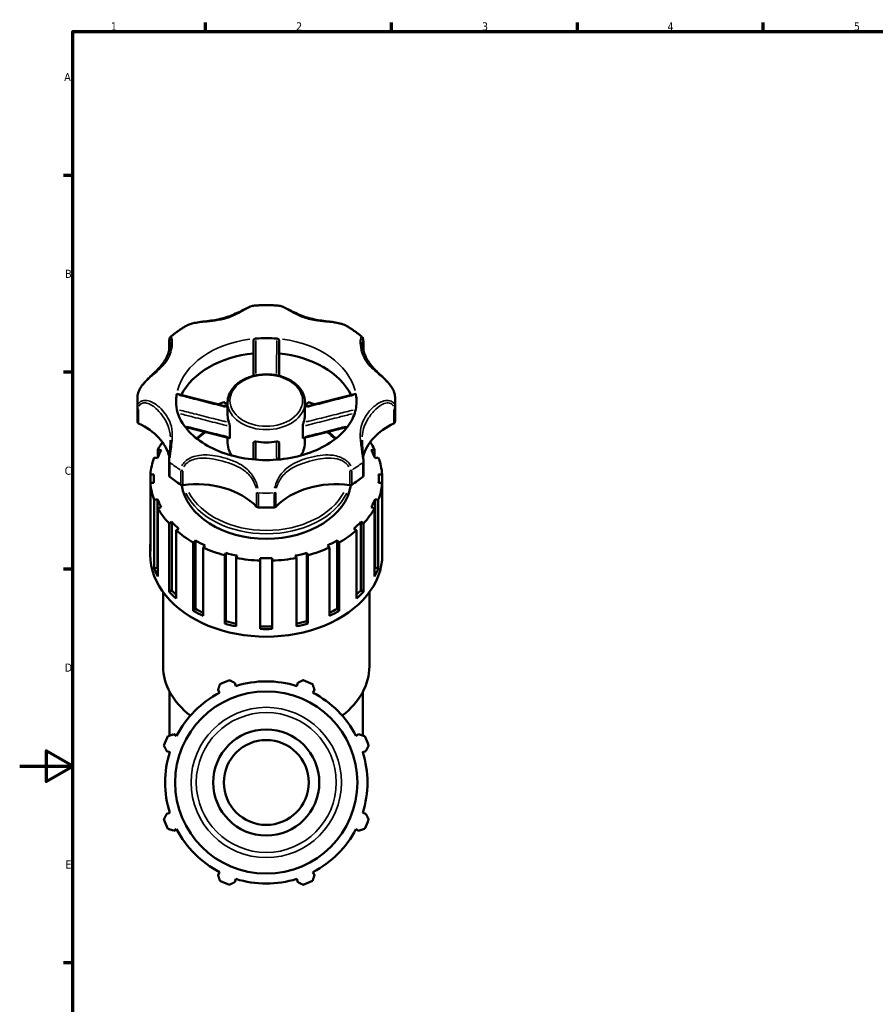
# Model space of a CAD drawing. Header units: millimetres. Extents: x 0 to 1075, y -415 to 829.
# Tile 5 of 10: x 0 to 323, y 207 to 578. Entities that reach past the tile are written whole.
import ezdxf

# ---------------------------------------------------------------- set-up
doc = ezdxf.new("R2010")
doc.units = ezdxf.units.MM
for name, color, linetype, lineweight in [('Border (ANSI)', 7, 'Continuous', 70), ('Visible (ANSI)', 7, 'Continuous', 50), ('Visible Narrow (ANSI)', 7, 'Continuous', 35)]:
    doc.layers.add(name, color=color, linetype=linetype, lineweight=lineweight)
doc.styles.add('Note Text (ANSI)', font='tahoma.ttf')

# ---------------------------------------------------------------- blocks, each defined once
blk = doc.blocks.new('Borders Default Border')
at = {"layer": 'Border (ANSI)'}
for p, q in [((70.08, 574), (70.08, 577.45)), ((140.17, 574), (140.17, 577.45)), ((210.25, 574), (210.25, 577.45)), ((280.33, 574), (280.33, 577.45)), ((20, 519.75), (16.55, 519.75)), ((20, 445.5), (16.55, 445.5)), ((20, 371.25), (16.55, 371.25)), ((20, 222.75), (16.55, 222.75))]:
    blk.add_line(p, q, dxfattribs=at)
at = {"layer": 'Border (ANSI)', "flags": 128}
for points in [[(20, 20), (20, 574), (821, 574), (821, 20), (20, 20)], [(0, 297), (20, 297), (10, 302.77), (10, 291.23), (20, 297)]]:
    blk.add_lwpolyline(points, dxfattribs=at)
at = {"layer": 'Border (ANSI)', "char_height": 3.05, "attachment_point": 7, "style": 'Note Text (ANSI)'}
for s, insert in [('1', (34.35, 574.4)), ('2', (104.2, 574.4)), ('3', (174.26, 574.34)), ('4', (244.23, 574.4)), ('5', (314.48, 574.34)), ('A', (16.78, 555.35)), ('B', (17.15, 481.1)), ('C', (16.95, 406.8)), ('D', (16.96, 332.6)), ('E', (17.21, 258.35))]:
    blk.add_mtext(s, dxfattribs=dict(at, insert=insert))

msp = doc.modelspace()

# ---------------------------------------------------------------- linework, layer by layer
at = {"layer": 'Visible (ANSI)'}
for p, q in [((56.349, 453.701), (56.349, 456.669)), ((129.565, 456.669), (129.565, 453.701)), ((44.357, 428.807), (44.357, 434.305)), ((77.716, 433.356), (77.31, 434.239)), ((78.377, 429.302), (78.377, 434.164)), ((107.537, 429.302), (107.537, 434.164)), ((108.605, 434.239), (108.199, 433.356)), ((141.557, 428.807), (141.557, 434.305)), ((79.211, 420.974), (79.211, 425.118)), ((106.704, 420.974), (106.704, 425.118)), ((78.377, 418.942), (78.377, 420.889)), ((107.537, 418.942), (107.537, 420.889)), ((52.112, 416.422), (53.362, 416.135)), ((52.112, 413.475), (52.112, 416.422)), ((132.553, 416.135), (133.803, 416.422)), ((133.803, 416.422), (133.803, 413.475)), ((51.965, 413.095), (50.715, 413.382)), ((135.199, 413.382), (133.95, 413.095)), ((56.349, 411.942), (56.349, 406.444)), ((129.565, 406.444), (129.565, 411.942)), ((49.276, 406.955), (50.59, 406.955)), ((49.276, 403.759), (49.276, 406.955)), ((50.53, 405.357), (50.53, 403.759)), ((135.325, 406.955), (136.639, 406.955)), ((135.385, 405.357), (135.385, 403.759)), ((136.639, 406.955), (136.639, 403.759)), ((50.59, 403.759), (49.276, 403.759)), ((49.276, 403.759), (49.276, 377.985)), ((136.639, 403.759), (135.325, 403.759)), ((136.639, 377.985), (136.639, 403.759)), ((50.715, 397.332), (51.965, 397.619)), ((50.715, 371.558), (50.715, 397.332)), ((51.965, 397.619), (51.965, 371.845)), ((133.95, 397.619), (133.95, 371.845)), ((133.95, 397.619), (135.199, 397.332)), ((135.199, 397.332), (135.199, 371.558)), ((53.362, 394.58), (52.112, 394.293)), ((52.112, 394.293), (52.112, 368.519)), ((133.803, 394.293), (132.553, 394.58)), ((133.803, 368.519), (133.803, 394.293)), ((56.29, 388.495), (57.353, 389.041)), ((56.29, 362.721), (56.29, 388.495)), ((57.353, 389.041), (57.353, 363.267)), ((60.01, 386.455), (58.947, 385.909)), ((126.968, 385.909), (125.905, 386.455)), ((128.562, 389.041), (128.562, 363.267)), ((128.562, 389.041), (129.625, 388.495)), ((129.625, 388.495), (129.625, 362.721)), ((58.947, 385.909), (58.947, 360.135)), ((126.968, 360.135), (126.968, 385.909)), ((49.217, 376.719), (49.217, 379.583)), ((65.454, 381.308), (66.226, 382.06)), ((65.454, 355.534), (65.454, 381.308)), ((66.226, 382.06), (66.226, 356.286)), ((69.883, 380.181), (69.11, 379.429)), ((69.11, 379.429), (69.11, 353.655)), ((116.804, 379.429), (116.032, 380.181)), ((116.804, 353.655), (116.804, 379.429)), ((119.689, 382.06), (119.689, 356.286)), ((119.689, 382.06), (120.461, 381.308)), ((120.461, 381.308), (120.461, 355.534)), ((136.697, 376.719), (136.697, 379.583)), ((77.31, 376.475), (77.716, 377.359)), ((77.31, 350.701), (77.31, 376.475)), ((77.716, 377.359), (77.716, 351.585)), ((82.015, 376.371), (81.608, 375.488)), ((81.608, 375.488), (81.608, 349.714)), ((90.697, 374.47), (90.697, 375.399)), ((95.217, 375.399), (95.217, 374.47)), ((104.306, 375.488), (103.9, 376.371)), ((104.306, 349.714), (104.306, 375.488)), ((108.199, 377.359), (108.199, 351.585)), ((108.199, 377.359), (108.605, 376.475)), ((108.605, 376.475), (108.605, 350.701)), ((50.715, 371.558), (51.965, 371.845)), ((90.697, 348.696), (90.697, 374.47)), ((95.217, 374.47), (95.217, 348.696)), ((133.95, 371.845), (135.199, 371.558)), ((54.077, 334.622), (54.077, 362.55)), ((56.29, 362.721), (57.353, 363.267)), ((128.562, 363.267), (129.625, 362.721)), ((131.837, 334.622), (131.837, 362.55)), ((65.454, 355.534), (66.226, 356.286)), ((119.689, 356.286), (120.461, 355.534)), ((77.31, 350.701), (77.716, 351.585)), ((108.199, 351.585), (108.605, 350.701)), ((81.491, 327.171), (81.122, 328.344)), ((104.793, 328.344), (104.423, 327.171)), ((56.507, 308.479), (56.507, 325.055)), ((74.783, 325.719), (75.351, 324.628)), ((110.564, 324.628), (111.132, 325.719)), ((129.407, 308.479), (129.407, 325.055)), ((59.136, 308.412), (58.045, 308.98)), ((127.87, 308.98), (126.779, 308.412)), ((55.419, 302.642), (56.592, 302.272)), ((56.507, 301.999), (56.507, 302.299)), ((129.323, 302.272), (130.496, 302.642)), ((129.407, 301.999), (129.407, 302.299)), ((56.592, 279.34), (55.419, 278.97)), ((130.496, 278.97), (129.323, 279.34)), ((58.045, 272.632), (59.136, 273.2)), ((126.779, 273.2), (127.87, 272.632)), ((75.351, 256.984), (74.783, 255.893)), ((111.132, 255.893), (110.564, 256.984)), ((81.122, 253.268), (81.491, 254.441)), ((104.423, 254.441), (104.793, 253.268))]:
    msp.add_line(p, q, dxfattribs=at)
for radius in [34.355, 20, 16]:
    msp.add_circle((92.957, 290.806), radius, dxfattribs=at)
for radius, start, end in [(41, 109.79198, 115.20802), (38.13, 72.5, 107.5), (41, 64.79198, 70.20802), (38.13, 117.5, 152.5), (38.13, 27.5, 62.5), (41, 154.79198, 160.20802), (41, 19.79198, 25.20802), (38.13, 162.5, 197.5), (38.13, 342.5, 17.5), (41, 199.79198, 205.20802), (41, 334.79198, 340.20802), (38.13, 207.5, 242.5), (38.13, 297.5, 332.5), (41, 244.79198, 250.20802), (38.13, 252.5, 287.5), (41, 289.79198, 295.20802)]:
    msp.add_arc((92.957, 290.806), radius, start, end, dxfattribs=at)
for centre, major_axis, start_param, end_param in [((92.957, 434.305), (-34.02, 0), 4.5967732, 4.8280047), ((92.957, 428.807), (-34.02, 0), 4.8557365, 5.9396885), ((92.957, 428.807), (34.02, 0), 0.3434968, 1.4274488), ((92.957, 434.305), (-34.02, 0), 6.1675696, 6.2831853), ((92.957, 434.305), (34.02, 0), 0, 0.1156157), ((92.957, 405.357), (-43.74, 0), 5.0782402, 5.1453366), ((92.957, 405.357), (-42.428, 0), 5.063182, 5.0798404), ((92.957, 405.357), (-42.428, 0), 4.3449375, 4.361596), ((92.957, 405.357), (-43.74, 0), 4.2794414, 4.3465377), ((92.957, 428.807), (-48.6, 0), 0, 0.0605445), ((92.957, 429.302), (-14.58, 0), 0, 0.26923), ((92.957, 429.302), (14.58, 0), 6.0139553, 6.2831853), ((92.957, 428.807), (48.6, 0), 6.2226408, 6.2831853), ((45.345, 426.766), (-0.9, 0), 0.0605445, 0.9775702), ((29.595, 410.249), (27.273, 0), 0.1801496, 0.9775702), ((156.32, 410.249), (-27.273, 0), 5.3056151, 6.1030357), ((140.57, 426.766), (0.9, 0), 5.3056151, 6.2226408), ((92.957, 405.357), (-42.428, 0), 5.9157339, 6.0223182), ((92.957, 405.357), (-43.74, 0), 5.8214198, 5.9173341), ((92.957, 429.302), (14.58, 0), 4.443159, 4.981619), ((92.957, 405.357), (43.74, 0), 0.3658512, 0.4617655), ((92.957, 405.357), (42.428, 0), 0.2608671, 0.3674514), ((92.957, 405.357), (-43.74, 0), 6.020718, 6.2314933), ((92.957, 405.357), (43.74, 0), 0.051692, 0.2624673), ((92.957, 405.357), (-42.428, 0), 6.2298931, 6.3364775), ((57.249, 406.444), (-0.9, 0), 0, 0.7248537), ((92.957, 428.807), (48.6, 0), 3.8664463, 3.9875353), ((92.957, 428.807), (48.6, 0), 5.4372426, 5.5583316), ((128.665, 406.444), (0.9, 0), 5.5583316, 6.2831853), ((92.957, 405.357), (42.428, 0), 6.2298931, 6.3364775), ((92.957, 405.357), (-43.74, 0), 0.051692, 0.2624673), ((61.331, 403.558), (0.9, 0), 3.9875353, 4.904561), ((92.957, 405.357), (-32.076, 0), 0.1063307, 3.035262), ((66.712, 384.003), (-27.273, 0), 3.7348188, 4.904561), ((119.203, 384.003), (-27.273, 0), 4.5202169, 5.6899592), ((124.584, 403.558), (0.9, 0), 4.5202169, 5.4372426), ((92.957, 405.357), (43.74, 0), 6.020718, 6.2314933), ((92.957, 405.357), (-42.428, 0), 0.2608671, 0.3674514), ((92.957, 405.357), (42.428, 0), 5.9157339, 6.0223182), ((92.957, 405.357), (-43.74, 0), 0.3658512, 0.5766266), ((90.071, 395.14), (0.9, 0), 3.7348188, 4.6518445), ((92.957, 428.807), (48.6, 0), 4.6518445, 4.7729335), ((95.844, 395.14), (0.9, 0), 4.7729335, 5.6899592), ((92.957, 405.357), (43.74, 0), 5.7065587, 5.9173341), ((92.957, 405.357), (42.428, 0), 3.716619, 3.8232034), ((92.957, 405.357), (42.428, 0), 5.6015746, 5.708159), ((92.957, 405.357), (43.74, 0), 3.8216032, 4.0323785), ((92.957, 405.357), (43.74, 0), 5.3923995, 5.6031748), ((92.957, 379.583), (-43.74, 0), 6.2314933, 6.3348773), ((92.957, 405.357), (42.428, 0), 4.0307783, 4.1373626), ((92.957, 405.357), (43.74, 0), 4.1357624, 4.3465377), ((92.957, 405.357), (43.74, 0), 5.0782402, 5.2890155), ((92.957, 405.357), (42.428, 0), 5.2874153, 5.3939997), ((92.957, 379.583), (43.74, 0), 6.2314933, 6.3348773), ((92.957, 376.719), (-43.74, 0), 0, 3.1415927), ((92.957, 405.357), (42.428, 0), 4.3449375, 4.4515219), ((92.957, 405.357), (43.74, 0), 4.4499217, 4.660697), ((92.957, 405.357), (42.428, 0), 4.6590968, 4.7656812), ((92.957, 405.357), (43.74, 0), 4.764081, 4.9748563), ((92.957, 405.357), (42.428, 0), 4.9732561, 5.0798404), ((92.957, 379.583), (-43.74, 0), 0.2624673, 0.3658512), ((92.957, 379.583), (-42.428, 0), 0.2608671, 0.273984), ((92.957, 379.583), (42.428, 0), 6.0092013, 6.0223182), ((92.957, 379.583), (43.74, 0), 5.9173341, 6.020718), ((92.957, 379.583), (-43.74, 0), 0.5766266, 0.6800105), ((92.957, 379.583), (42.428, 0), 3.716619, 3.782398), ((92.957, 379.583), (42.428, 0), 5.64238, 5.708159), ((92.957, 379.583), (-43.74, 0), 2.4615822, 2.5649661), ((92.957, 379.583), (-43.74, 0), 0.8907858, 0.9941698), ((92.957, 379.583), (42.428, 0), 4.0307783, 4.1155136), ((92.957, 379.583), (42.428, 0), 5.3092644, 5.3939997), ((92.957, 379.583), (-43.74, 0), 2.1474229, 2.2508068), ((92.957, 379.583), (-43.74, 0), 1.2049451, 1.308329), ((92.957, 379.583), (42.428, 0), 4.3449375, 4.4416031), ((92.957, 379.583), (42.428, 0), 4.6590968, 4.7656812), ((92.957, 379.583), (42.428, 0), 4.9831749, 5.0798404), ((92.957, 379.583), (-43.74, 0), 1.8332636, 1.9366476), ((92.957, 379.583), (-43.74, 0), 1.5191044, 1.6224883), ((92.957, 334.622), (-38.88, 0), 0, 0.7437353), ((92.957, 334.622), (38.88, 0), 5.53945, 6.2831853)]:
    msp.add_ellipse(centre, major_axis=major_axis, ratio=0.7071068, start_param=start_param, end_param=end_param, dxfattribs=at)
for points, knots in [([(88.545, 470.658), (88.001, 470.621), (87.477, 470.461), (86.49, 470.083), (86.033, 469.876), (84.982, 469.372), (84.381, 469.065), (82.991, 468.364), (82.193, 467.969), (80.554, 467.225), (79.712, 466.876), (77.989, 466.257), (77.107, 465.987), (75.303, 465.531), (74.381, 465.345), (72.499, 465.031), (71.538, 464.903), (69.585, 464.655), (68.592, 464.536), (66.866, 464.269), (66.135, 464.137), (64.91, 463.84), (64.41, 463.695), (63.447, 463.341), (62.984, 463.131), (62.556, 462.875)], [0.5340134, 0.5340134, 0.5340134, 0.5340134, 0.7654824, 0.7654824, 0.9563422, 0.9563422, 1.1936322, 1.1936322, 1.4907186, 1.4907186, 1.7878049, 1.7878049, 2.0848913, 2.0848913, 2.3819777, 2.3819777, 2.6790641, 2.6790641, 2.9761505, 2.9761505, 3.1945501, 3.1945501, 3.3497137, 3.3497137, 3.5048773, 3.5048773, 3.5048773, 3.5048773]), ([(97.37, 470.658), (96.783, 470.697), (96.195, 470.729), (95.019, 470.776), (94.43, 470.792), (93.252, 470.808), (92.663, 470.808), (91.485, 470.792), (90.896, 470.776), (89.72, 470.729), (89.132, 470.697), (88.545, 470.658)], [4.61730682, 4.61730682, 4.61730682, 4.61730682, 4.65533968, 4.65533968, 4.69337255, 4.69337255, 4.73140541, 4.73140541, 4.76943828, 4.76943828, 4.80747114, 4.80747114, 4.80747114, 4.80747114]), ([(123.359, 462.875), (122.762, 463.232), (122.098, 463.5), (120.955, 463.854), (120.49, 463.971), (119.455, 464.195), (118.882, 464.295), (117.577, 464.496), (116.845, 464.59), (115.137, 464.806), (114.167, 464.927), (112.265, 465.214), (111.333, 465.382), (109.508, 465.796), (108.616, 466.043), (106.871, 466.621), (106.019, 466.951), (104.357, 467.669), (103.547, 468.057), (101.976, 468.839), (101.214, 469.233), (99.938, 469.851), (99.412, 470.092), (98.386, 470.475), (97.887, 470.623), (97.37, 470.658)], [0.4355768, 0.4355768, 0.4355768, 0.4355768, 0.6519895, 0.6519895, 0.7940415, 0.7940415, 0.9651802, 0.9651802, 1.1838242, 1.1838242, 1.4809107, 1.4809107, 1.7779971, 1.7779971, 2.0750836, 2.0750836, 2.37217, 2.37217, 2.6692565, 2.6692565, 2.966343, 2.966343, 3.1863922, 3.1863922, 3.4064414, 3.4064414, 3.4064414, 3.4064414]), ([(62.556, 462.875), (62.154, 462.635), (61.757, 462.39), (60.972, 461.889), (60.585, 461.634), (59.819, 461.113), (59.442, 460.847), (58.697, 460.306), (58.33, 460.031), (57.606, 459.47), (57.25, 459.184), (56.899, 458.894)], [5.41395681, 5.41395681, 5.41395681, 5.41395681, 5.44641254, 5.44641254, 5.47886827, 5.47886827, 5.511324, 5.511324, 5.54377973, 5.54377973, 5.57623546, 5.57623546, 5.57623546, 5.57623546]), ([(129.016, 458.894), (128.665, 459.184), (128.309, 459.47), (127.585, 460.031), (127.218, 460.306), (126.473, 460.847), (126.096, 461.113), (125.33, 461.634), (124.943, 461.889), (124.158, 462.39), (123.76, 462.635), (123.359, 462.875)], [3.8485425, 3.8485425, 3.8485425, 3.8485425, 3.88099823, 3.88099823, 3.91345396, 3.91345396, 3.94590969, 3.94590969, 3.97836542, 3.97836542, 4.01082115, 4.01082115, 4.01082115, 4.01082115]), ([(56.868, 456.995), (56.868, 456.765), (56.856, 456.502), (56.795, 455.825), (56.734, 455.392), (56.523, 454.306), (56.347, 453.635), (55.895, 452.3), (55.619, 451.635), (54.97, 450.348), (54.598, 449.726), (53.756, 448.525), (53.287, 447.945), (52.247, 446.79), (51.675, 446.215), (50.477, 445.061), (49.856, 444.484), (48.779, 443.45), (48.338, 443.019), (47.559, 442.208), (47.22, 441.84), (46.616, 441.131), (46.347, 440.796), (45.87, 440.141), (45.658, 439.824), (45.287, 439.202), (45.125, 438.897), (44.854, 438.297), (44.742, 438.002), (44.556, 437.371), (44.489, 437.035), (44.46, 436.703)], [0.8594654, 0.8594654, 0.8594654, 0.8594654, 1.0149682, 1.0149682, 1.2301727, 1.2301727, 1.5343942, 1.5343942, 1.8386157, 1.8386157, 2.1428372, 2.1428372, 2.4470588, 2.4470588, 2.7512803, 2.7512803, 3.0347235, 3.0347235, 3.2222984, 3.2222984, 3.3671808, 3.3671808, 3.4892631, 3.4892631, 3.5980135, 3.5980135, 3.6986238, 3.6986238, 3.7938861, 3.7938861, 3.9016804, 3.9016804, 3.9016804, 3.9016804]), ([(56.349, 456.669), (56.349, 456.86), (56.353, 457.04), (56.369, 457.376), (56.381, 457.531), (56.414, 457.818), (56.434, 457.949), (56.488, 458.198), (56.52, 458.315), (56.601, 458.506), (56.633, 458.573), (56.73, 458.722), (56.793, 458.806), (56.899, 458.894)], [0, 0, 0, 0, 0.07615638, 0.07615638, 0.15231275, 0.15231275, 0.22846913, 0.22846913, 0.3046255, 0.3046255, 0.34270369, 0.34270369, 0.38078188, 0.38078188, 0.38078188, 0.38078188]), ([(88.097, 457.407), (88.097, 457.5), (88.123, 457.596), (88.222, 457.78), (88.295, 457.868), (88.477, 458.017), (88.581, 458.078), (88.803, 458.164), (88.917, 458.191), (89.033, 458.201)], [0, 0, 0, 0, 0.0395455, 0.0395455, 0.07984599, 0.07984599, 0.11776854, 0.11776854, 0.15283184, 0.15283184, 0.15283184, 0.15283184]), ([(88.097, 457.407), (88.097, 455.251), (88.097, 453.095), (88.097, 448.714), (88.097, 446.489), (88.097, 444.266), (88.097, 444.223), (88.097, 444.18), (88.097, 444.137)], [0.5673744, 0.5673744, 0.5673744, 0.5673744, 1.2819445, 1.2819445, 2.0198087, 2.0198087, 2.0198087, 2.0341375, 2.0341375, 2.0341375, 2.0341375]), ([(96.882, 458.201), (96.993, 458.191), (97.102, 458.167), (97.315, 458.087), (97.416, 458.031), (97.595, 457.892), (97.671, 457.809), (97.755, 457.669), (97.778, 457.617), (97.809, 457.512), (97.817, 457.459), (97.817, 457.407)], [0, 0, 0, 0, 0.03347021, 0.03347021, 0.0693972, 0.0693972, 0.10826259, 0.10826259, 0.1303838, 0.1303838, 0.15240263, 0.15240263, 0.15240263, 0.15240263]), ([(97.817, 444.137), (97.817, 444.157), (97.817, 444.177), (97.817, 444.197), (97.817, 446.292), (97.817, 448.388), (97.817, 452.791), (97.817, 455.099), (97.817, 457.407)], [1.1950175, 1.1950175, 1.1950175, 1.1950175, 1.2017065, 1.2017065, 1.2017065, 1.8969792, 1.8969792, 2.6617806, 2.6617806, 2.6617806, 2.6617806]), ([(129.016, 458.894), (129.104, 458.821), (129.162, 458.75), (129.281, 458.581), (129.322, 458.491), (129.405, 458.281), (129.435, 458.164), (129.487, 457.912), (129.506, 457.779), (129.537, 457.487), (129.549, 457.33), (129.562, 457.006), (129.565, 456.842), (129.565, 456.669)], [3.55963213, 3.55963213, 3.55963213, 3.55963213, 3.59119012, 3.59119012, 3.64304634, 3.64304634, 3.71920542, 3.71920542, 3.79536449, 3.79536449, 3.87152357, 3.87152357, 3.94042752, 3.94042752, 3.94042752, 3.94042752]), ([(141.454, 436.703), (141.409, 437.227), (141.269, 437.759), (140.828, 438.861), (140.514, 439.429), (139.748, 440.581), (139.287, 441.159), (138.519, 442.032), (138.223, 442.349), (137.581, 443.01), (137.236, 443.351), (136.481, 444.08), (136.075, 444.463), (135.176, 445.313), (134.694, 445.772), (133.655, 446.808), (133.119, 447.379), (132.147, 448.541), (131.711, 449.133), (130.936, 450.363), (130.596, 451.001), (130.014, 452.312), (129.771, 452.985), (129.4, 454.275), (129.265, 454.893), (129.088, 456.041), (129.047, 456.573), (129.047, 456.995)], [0.0387466, 0.0387466, 0.0387466, 0.0387466, 0.2085838, 0.2085838, 0.3960266, 0.3960266, 0.6045262, 0.6045262, 0.7308436, 0.7308436, 0.878146, 0.878146, 1.0584313, 1.0584313, 1.292971, 1.292971, 1.5971923, 1.5971923, 1.9014136, 1.9014136, 2.2056348, 2.2056348, 2.5098561, 2.5098561, 2.7954077, 2.7954077, 3.0809593, 3.0809593, 3.0809593, 3.0809593]), ([(107.537, 434.164), (107.537, 435.266), (107.299, 436.367), (106.373, 438.468), (105.676, 439.465), (103.881, 441.275), (102.769, 442.079), (100.246, 443.401), (98.831, 443.913), (95.85, 444.59), (94.285, 444.754), (91.162, 444.718), (89.605, 444.518), (86.652, 443.771), (85.257, 443.224), (82.773, 441.83), (81.682, 440.984), (79.939, 439.075), (79.278, 438.017), (78.544, 436.011), (78.377, 435.088), (78.377, 434.164)], [3.1415927, 3.1415927, 3.1415927, 3.1415927, 3.4435617, 3.4435617, 3.7533083, 3.7533083, 4.0748908, 4.0748908, 4.4014794, 4.4014794, 4.728747, 4.728747, 5.0559369, 5.0559369, 5.3832055, 5.3832055, 5.7095655, 5.7095655, 6.0300305, 6.0300305, 6.2831853, 6.2831853, 6.2831853, 6.2831853]), ([(44.46, 436.703), (44.447, 436.543), (44.434, 436.384), (44.412, 436.065), (44.403, 435.905), (44.386, 435.585), (44.379, 435.425), (44.368, 435.105), (44.364, 434.945), (44.359, 434.625), (44.357, 434.465), (44.357, 434.305)], [6.222452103, 6.222452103, 6.222452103, 6.222452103, 6.234598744, 6.234598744, 6.246745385, 6.246745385, 6.258892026, 6.258892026, 6.271038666, 6.271038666, 6.283185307, 6.283185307, 6.283185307, 6.283185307]), ([(59.165, 437.08), (59.177, 437.159), (59.191, 437.221), (59.218, 437.31), (59.231, 437.335), (59.244, 437.338), (59.245, 437.338), (59.247, 437.337)], [0, 0, 0, 0, 0.033470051, 0.033470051, 0.069396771, 0.069396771, 0.073921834, 0.073921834, 0.073921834, 0.073921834]), ([(78.377, 432.488), (77.297, 432.757), (76.216, 433.028), (73.811, 433.632), (72.486, 433.967), (69.837, 434.638), (68.513, 434.974), (65.865, 435.648), (64.541, 435.985), (61.894, 436.661), (60.57, 436.999), (59.247, 437.337)], [0.2066927, 0.2066927, 0.2066927, 0.2066927, 0.5506967, 0.5506967, 0.9729158, 0.9729158, 1.3951349, 1.3951349, 1.817354, 1.817354, 2.2395731, 2.2395731, 2.2395731, 2.2395731]), ([(126.668, 437.337), (125.345, 436.999), (124.021, 436.661), (121.374, 435.985), (120.05, 435.648), (117.402, 434.974), (116.078, 434.638), (113.429, 433.967), (112.104, 433.632), (109.698, 433.028), (108.618, 432.757), (107.537, 432.488)], [0.1048837, 0.1048837, 0.1048837, 0.1048837, 0.5271028, 0.5271028, 0.9493219, 0.9493219, 1.371541, 1.371541, 1.7937601, 1.7937601, 2.1377642, 2.1377642, 2.1377642, 2.1377642]), ([(126.668, 437.337), (126.669, 437.337), (126.669, 437.337), (126.681, 437.339), (126.695, 437.317), (126.723, 437.226), (126.737, 437.162), (126.75, 437.08)], [0.078711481, 0.078711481, 0.078711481, 0.078711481, 0.079845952, 0.079845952, 0.11776849, 0.11776849, 0.152831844, 0.152831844, 0.152831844, 0.152831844]), ([(141.557, 434.305), (141.557, 434.465), (141.556, 434.625), (141.551, 434.945), (141.546, 435.105), (141.535, 435.425), (141.529, 435.585), (141.512, 435.905), (141.502, 436.065), (141.481, 436.384), (141.468, 436.543), (141.454, 436.703)], [3.141592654, 3.141592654, 3.141592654, 3.141592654, 3.153739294, 3.153739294, 3.165885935, 3.165885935, 3.178032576, 3.178032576, 3.190179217, 3.190179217, 3.202325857, 3.202325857, 3.202325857, 3.202325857]), ([(58.937, 434.305), (58.937, 431.681), (59.691, 429.02), (62.688, 424.23), (64.612, 422.126), (69.356, 418.512), (72.07, 416.972), (78.118, 414.514), (81.44, 413.588), (88.385, 412.465), (92.007, 412.268), (99.163, 412.637), (102.694, 413.202), (109.277, 415.011), (112.328, 416.253), (117.652, 419.222), (119.922, 420.949), (123.572, 424.677), (124.913, 426.677), (126.592, 430.555), (126.977, 432.434), (126.977, 434.305)], [6.2831853, 6.2831853, 6.2831853, 6.2831853, 6.6997037, 6.6997037, 7.0314692, 7.0314692, 7.3322357, 7.3322357, 7.629027, 7.629027, 7.9266706, 7.9266706, 8.2246723, 8.2246723, 8.52179, 8.52179, 8.8192478, 8.8192478, 9.1278119, 9.1278119, 9.424778, 9.424778, 9.424778, 9.424778]), ([(79.115, 420.707), (77.786, 421.035), (76.459, 421.367), (73.807, 422.033), (72.482, 422.367), (69.833, 423.038), (68.509, 423.374), (65.862, 424.047), (64.538, 424.384), (62.92, 424.797), (62.624, 424.873), (62.328, 424.948)], [0.0828257, 0.0828257, 0.0828257, 0.0828257, 0.5047265, 0.5047265, 0.9266273, 0.9266273, 1.3485281, 1.3485281, 1.7704289, 1.7704289, 1.8647183, 1.8647183, 1.8647183, 1.8647183]), ([(78.903, 426.56), (78.934, 426.48), (78.966, 426.385), (79.033, 426.163), (79.068, 426.035), (79.131, 425.765), (79.159, 425.623), (79.189, 425.42), (79.197, 425.352), (79.208, 425.228), (79.211, 425.17), (79.211, 425.118)], [0, 0, 0, 0, 0.03513205, 0.03513205, 0.07492068, 0.07492068, 0.11817576, 0.11817576, 0.14073938, 0.14073938, 0.16282942, 0.16282942, 0.16282942, 0.16282942]), ([(106.704, 425.118), (106.704, 425.207), (106.712, 425.312), (106.744, 425.554), (106.769, 425.691), (106.83, 425.969), (106.867, 426.109), (106.923, 426.3), (106.941, 426.358), (106.977, 426.466), (106.995, 426.515), (107.012, 426.56)], [0, 0, 0, 0, 0.03790272, 0.03790272, 0.08014639, 0.08014639, 0.12322855, 0.12322855, 0.14333168, 0.14333168, 0.16296361, 0.16296361, 0.16296361, 0.16296361]), ([(123.587, 424.948), (123.291, 424.873), (122.995, 424.797), (121.377, 424.384), (120.053, 424.047), (117.406, 423.374), (116.082, 423.038), (113.433, 422.367), (112.108, 422.033), (109.456, 421.367), (108.129, 421.035), (106.8, 420.707)], [0.4798945, 0.4798945, 0.4798945, 0.4798945, 0.5741839, 0.5741839, 0.9960847, 0.9960847, 1.4179855, 1.4179855, 1.8398863, 1.8398863, 2.2617871, 2.2617871, 2.2617871, 2.2617871]), ([(56.868, 419.878), (56.868, 419.402), (56.852, 418.903), (56.794, 417.858), (56.751, 417.312), (56.652, 416.192), (56.595, 415.618), (56.489, 414.482), (56.44, 413.921), (56.37, 412.867), (56.349, 412.375), (56.349, 411.942)], [3.08095928, 3.08095928, 3.08095928, 3.08095928, 3.25285293, 3.25285293, 3.42474658, 3.42474658, 3.59664023, 3.59664023, 3.76853387, 3.76853387, 3.94042752, 3.94042752, 3.94042752, 3.94042752]), ([(79.211, 420.974), (79.211, 420.89), (79.204, 420.822), (79.175, 420.732), (79.155, 420.708), (79.125, 420.705), (79.12, 420.706), (79.115, 420.707)], [0, 0, 0, 0, 0.035588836, 0.035588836, 0.068503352, 0.068503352, 0.075190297, 0.075190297, 0.075190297, 0.075190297]), ([(106.8, 420.707), (106.794, 420.705), (106.788, 420.705), (106.758, 420.709), (106.739, 420.733), (106.711, 420.823), (106.704, 420.891), (106.704, 420.974)], [0.060693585, 0.060693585, 0.060693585, 0.060693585, 0.068364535, 0.068364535, 0.100584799, 0.100584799, 0.135833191, 0.135833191, 0.135833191, 0.135833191]), ([(119.172, 420.507), (119.061, 420.619), (118.948, 420.731), (118.031, 421.626), (117.16, 422.372), (116.227, 423.075)], [3.75046864, 3.75046864, 3.75046864, 3.75046864, 3.76846221, 3.76846221, 3.89549575, 3.89549575, 3.89549575, 3.89549575]), ([(129.565, 411.942), (129.565, 412.375), (129.545, 412.867), (129.475, 413.921), (129.426, 414.482), (129.319, 415.618), (129.263, 416.192), (129.164, 417.312), (129.121, 417.858), (129.063, 418.903), (129.047, 419.402), (129.047, 419.878)], [0, 0, 0, 0, 0.17189307, 0.17189307, 0.34378615, 0.34378615, 0.51567922, 0.51567922, 0.68757229, 0.68757229, 0.85946537, 0.85946537, 0.85946537, 0.85946537]), ([(78.377, 418.942), (78.377, 417.84), (78.616, 416.739), (79.318, 415.144), (79.627, 414.605), (79.991, 414.09)], [0, 0, 0, 0, 0.30196902, 0.30196902, 0.46429112, 0.46429112, 0.46429112, 0.46429112]), ([(88.097, 418.834), (88.097, 418.924), (88.121, 419.006), (88.213, 419.16), (88.286, 419.228), (88.471, 419.331), (88.584, 419.366), (88.768, 419.387), (88.829, 419.389), (88.953, 419.384), (89.016, 419.376), (89.079, 419.364)], [0, 0, 0, 0, 0.03790318, 0.03790318, 0.08014714, 0.08014714, 0.12322898, 0.12322898, 0.14333203, 0.14333203, 0.1629636, 0.1629636, 0.1629636, 0.1629636]), ([(88.097, 418.834), (88.097, 418.479), (88.097, 418.125), (88.097, 417.182), (88.097, 416.594), (88.097, 416.008), (88.097, 415.016), (88.097, 414.027), (88.097, 412.899), (88.097, 412.758), (88.097, 412.617)], [0.5454478, 0.5454478, 0.5454478, 0.5454478, 0.7911348, 0.7911348, 1.2017065, 1.2017065, 1.2017065, 1.8969792, 1.8969792, 1.9964949, 1.9964949, 1.9964949, 1.9964949]), ([(96.836, 419.364), (96.948, 419.386), (97.06, 419.392), (97.283, 419.376), (97.391, 419.348), (97.585, 419.26), (97.667, 419.196), (97.755, 419.076), (97.778, 419.032), (97.809, 418.936), (97.817, 418.886), (97.817, 418.834)], [0, 0, 0, 0, 0.03513244, 0.03513244, 0.07492153, 0.07492153, 0.11817667, 0.11817667, 0.14073998, 0.14073998, 0.16282941, 0.16282941, 0.16282941, 0.16282941]), ([(97.817, 412.617), (97.817, 412.687), (97.817, 412.757), (97.817, 413.874), (97.817, 414.923), (97.817, 415.976), (97.817, 416.578), (97.817, 417.182), (97.817, 418.136), (97.817, 418.484), (97.817, 418.834)], [1.2326601, 1.2326601, 1.2326601, 1.2326601, 1.2819445, 1.2819445, 2.0198087, 2.0198087, 2.0198087, 2.441832, 2.441832, 2.6837073, 2.6837073, 2.6837073, 2.6837073]), ([(105.924, 414.09), (106.398, 414.76), (106.776, 415.471), (107.37, 417.095), (107.537, 418.018), (107.537, 418.942)], [2.67730153, 2.67730153, 2.67730153, 2.67730153, 2.88843782, 2.88843782, 3.14159265, 3.14159265, 3.14159265, 3.14159265])]:
    msp.add_open_spline(points, degree=3, knots=knots, dxfattribs=at)
msp.add_open_spline([(69.688, 423.075), (68.623, 422.273), (67.638, 421.414), (66.743, 420.507)], degree=3, dxfattribs=at)
for points, weights in [([(74.783, 325.719), (75.132, 326.788), (75.495, 327.901)], [1.00303636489, 1.00192606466, 1]), ([(79.075, 329.384), (80.119, 328.854), (81.122, 328.344)], [1, 1.00192606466, 1.00303636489]), ([(104.793, 328.344), (105.796, 328.854), (106.84, 329.384)], [1.00303636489, 1.00192606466, 1]), ([(110.42, 327.901), (110.783, 326.788), (111.132, 325.719)], [1, 1.00192606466, 1.00303636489]), ([(55.862, 308.268), (56.976, 308.632), (58.045, 308.98)], [1, 1.00192606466, 1.00303636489]), ([(127.87, 308.98), (128.939, 308.632), (130.053, 308.268)], [1.00303636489, 1.00192606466, 1]), ([(55.419, 302.642), (54.91, 303.644), (54.379, 304.689)], [1.00303636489, 1.00192606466, 1]), ([(131.535, 304.689), (131.005, 303.644), (130.496, 302.642)], [1, 1.00192606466, 1.00303636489]), ([(54.379, 276.923), (54.91, 277.968), (55.419, 278.97)], [1, 1.00192606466, 1.00303636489]), ([(130.496, 278.97), (131.005, 277.968), (131.535, 276.923)], [1.00303636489, 1.00192606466, 1]), ([(58.045, 272.632), (56.976, 272.98), (55.862, 273.344)], [1.00303636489, 1.00192606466, 1]), ([(130.053, 273.344), (128.939, 272.98), (127.87, 272.632)], [1, 1.00192606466, 1.00303636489]), ([(75.495, 253.711), (75.132, 254.824), (74.783, 255.893)], [1, 1.00192606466, 1.00303636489]), ([(81.122, 253.268), (80.119, 252.758), (79.075, 252.228)], [1.00303636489, 1.00192606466, 1]), ([(106.84, 252.228), (105.796, 252.758), (104.793, 253.268)], [1, 1.00192606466, 1.00303636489]), ([(111.132, 255.893), (110.783, 254.824), (110.42, 253.711)], [1.00303636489, 1.00192606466, 1])]:
    msp.add_rational_spline(points, weights, degree=2, dxfattribs=at)
at = {"layer": 'Visible Narrow (ANSI)'}
for p, q in [((56.366, 453.899), (56.366, 456.408)), ((129.549, 456.408), (129.549, 453.899)), ((44.446, 431.951), (44.446, 427.002)), ((44.842, 426.513), (44.842, 431.462)), ((141.073, 431.462), (141.073, 426.513)), ((141.468, 427.002), (141.468, 431.951)), ((56.576, 406.297), (56.576, 411.245)), ((129.339, 411.245), (129.339, 406.297)), ((60.734, 408.305), (60.734, 403.356)), ((61.503, 403.208), (61.503, 408.156)), ((124.412, 408.156), (124.412, 403.208)), ((125.18, 403.356), (125.18, 408.305)), ((89.325, 400.008), (89.325, 395.059)), ((90.017, 394.779), (90.017, 399.728)), ((95.898, 399.728), (95.898, 394.779)), ((96.59, 395.059), (96.59, 400.008))]:
    msp.add_line(p, q, dxfattribs=at)
for radius in [28.337, 26.38]:
    msp.add_circle((92.957, 290.806), radius, dxfattribs=at)
for centre, major_axis, start_param, end_param in [((92.957, 434.305), (-34.02, 0), 4.894983, 6.1005913), ((92.957, 434.305), (34.02, 0), 0.182594, 1.3882023), ((57.249, 456.669), (-0.9, 0), 0.0096086, 0.1825634), ((128.665, 456.669), (0.9, 0), 6.1006219, 6.2735767), ((92.957, 434.305), (-48.6, 0), 0.0030272, 0.0575173), ((45.345, 432.265), (-0.9, 0), 0.1063958, 0.9317189), ((92.957, 434.164), (-14.58, 0), 0.1570796, 2.984513), ((140.57, 432.265), (0.9, 0), 5.3514664, 6.1767895), ((92.957, 434.305), (48.6, 0), 6.225668, 6.2801581), ((92.957, 407.903), (31.176, 0), 2.3981474, 2.5405297), ((92.957, 407.903), (31.176, 0), 0.601063, 0.7434452), ((92.957, 418.942), (-14.58, 0), 0.02469, 0.4691109), ((92.957, 418.942), (14.58, 0), 5.8140744, 6.2584953), ((57.249, 411.942), (-0.9, 0), 0.0362427, 0.688611), ((92.957, 434.305), (48.6, 0), 3.8725008, 3.9814809), ((61.331, 409.056), (-0.9, 0), 0.891794, 1.7171171), ((124.584, 409.056), (0.9, 0), 4.5660682, 5.3913914), ((92.957, 434.305), (48.6, 0), 5.4432971, 5.5522772), ((128.665, 411.942), (0.9, 0), 5.5945743, 6.2469426), ((92.957, 407.266), (-32.076, 0), 0.3302536, 2.811339), ((92.957, 407.903), (31.176, 0), 3.4979636, 5.9268144), ((90.071, 400.638), (0.9, 0), 3.7806701, 4.6059932), ((92.957, 434.305), (48.6, 0), 4.6578989, 4.766879), ((95.844, 400.638), (-0.9, 0), 1.6771921, 2.5025152)]:
    msp.add_ellipse(centre, major_axis=major_axis, ratio=0.7071068, start_param=start_param, end_param=end_param, dxfattribs=at)
msp.add_ellipse((92.957, 434.801), major_axis=(-13.68, 0), ratio=0.7071068, dxfattribs=at)
for points, knots in [([(63.805, 463.454), (64.119, 463.569), (64.447, 463.669), (66.332, 464.162), (68.032, 464.326), (71.033, 464.607), (72.364, 464.724), (75.187, 465.124), (76.666, 465.438), (78.855, 466.137), (79.608, 466.422), (81.48, 467.229), (82.57, 467.795), (84.368, 468.786), (85.101, 469.209), (86.432, 469.927), (87.036, 470.23), (87.627, 470.445), (87.672, 470.46), (87.716, 470.475)], [-3.3563341, -3.3563341, -3.3563341, -3.3563341, -3.2525185, -3.2525185, -2.7717929, -2.7717929, -2.3776777, -2.3776777, -1.9112209, -1.9112209, -1.6568012, -1.6568012, -1.2625412, -1.2625412, -0.9722609, -0.9722609, -0.7045595, -0.7045595, -0.6825566, -0.6825566, -0.6825566, -0.6825566]), ([(98.199, 470.475), (98.206, 470.473), (98.212, 470.471), (99.186, 470.139), (100.339, 469.468), (102.579, 468.212), (103.647, 467.626), (106.08, 466.486), (107.468, 465.96), (109.707, 465.362), (110.515, 465.19), (112.615, 464.833), (113.929, 464.695), (116.259, 464.477), (117.263, 464.391), (119.184, 464.157), (120.102, 464.014), (121.363, 463.7), (121.745, 463.588), (122.109, 463.456)], [-3.2578981, -3.2578981, -3.2578981, -3.2578981, -3.2545813, -3.2545813, -2.7729066, -2.7729066, -2.3783264, -2.3783264, -1.9115689, -1.9115689, -1.6567358, -1.6567358, -1.2626066, -1.2626066, -0.9721727, -0.9721727, -0.7045554, -0.7045554, -0.58412, -0.58412, -0.58412, -0.58412]), ([(44.866, 438.245), (45.031, 438.644), (45.241, 439.048), (45.75, 439.865), (46.05, 440.279), (47.075, 441.551), (47.878, 442.353), (49.998, 444.313), (51.282, 445.348), (53.558, 447.428), (54.545, 448.483), (55.899, 450.504), (56.362, 451.418), (57.063, 453.326), (57.3, 454.319), (57.506, 455.892), (57.539, 456.498), (57.509, 457.592), (57.444, 458.077), (57.288, 458.603), (57.223, 458.745), (57.154, 458.833)], [-3.7256355, -3.7256355, -3.7256355, -3.7256355, -3.5929608, -3.5929608, -3.4519455, -3.4519455, -3.1445409, -3.1445409, -2.6261199, -2.6261199, -2.0735615, -2.0735615, -1.6663613, -1.6663613, -1.2556784, -1.2556784, -0.9836127, -0.9836127, -0.7050419, -0.7050419, -0.5568268, -0.5568268, -0.5568268, -0.5568268]), ([(56.369, 456.838), (56.372, 456.96), (56.377, 457.074), (56.402, 457.478), (56.435, 457.71), (56.53, 458.076), (56.597, 458.158), (56.731, 458.097), (56.795, 457.918), (56.848, 457.511), (56.86, 457.361), (56.865, 457.195)], [0.04297327, 0.04297327, 0.04297327, 0.04297327, 0.09934186, 0.09934186, 0.25828884, 0.25828884, 0.4649199, 0.4649199, 0.7050419, 0.7050419, 0.8164921, 0.8164921, 0.8164921, 0.8164921]), ([(89.056, 445.046), (89.05, 447.136), (89.046, 449.229), (89.039, 453.383), (89.036, 455.445), (89.034, 457.508)], [-1.9760265, -1.9760265, -1.9760265, -1.9760265, -1.2819445, -1.2819445, -0.5984411, -0.5984411, -0.5984411, -0.5984411]), ([(96.881, 457.508), (96.879, 455.294), (96.876, 453.08), (96.868, 448.926), (96.864, 446.985), (96.859, 445.046)], [-2.6307139, -2.6307139, -2.6307139, -2.6307139, -1.8969792, -1.8969792, -1.2531285, -1.2531285, -1.2531285, -1.2531285]), ([(128.761, 458.833), (128.65, 458.691), (128.551, 458.409), (128.342, 457.242), (128.353, 456.066), (128.762, 453.565), (129.177, 452.225), (130.263, 450.082), (130.837, 449.227), (132.209, 447.595), (133.01, 446.816), (134.508, 445.479), (135.15, 444.934), (136.511, 443.754), (137.235, 443.117), (138.561, 441.815), (139.167, 441.166), (140.163, 439.885), (140.57, 439.263), (140.938, 438.508), (140.998, 438.377), (141.052, 438.246)], [-3.3835879, -3.3835879, -3.3835879, -3.3835879, -3.1442481, -3.1442481, -2.6258082, -2.6258082, -2.0733784, -2.0733784, -1.666331, -1.666331, -1.2556671, -1.2556671, -0.9836368, -0.9836368, -0.7050428, -0.7050428, -0.4649208, -0.4649208, -0.2582893, -0.2582893, -0.2147909, -0.2147909, -0.2147909, -0.2147909]), ([(129.05, 457.194), (129.051, 457.225), (129.052, 457.255), (129.074, 457.726), (129.145, 458.038), (129.276, 458.152), (129.32, 458.138), (129.453, 457.919), (129.528, 457.492), (129.545, 456.838)], [3.12393269, 3.12393269, 3.12393269, 3.12393269, 3.1442481, 3.1442481, 3.45174258, 3.45174258, 3.59269371, 3.59269371, 3.89745411, 3.89745411, 3.89745411, 3.89745411]), ([(56.675, 413.353), (56.722, 413.871), (56.783, 414.416), (56.917, 415.485), (56.988, 416.007), (57.206, 417.643), (57.345, 418.722), (57.573, 421.37), (57.561, 422.776), (57.153, 425.403), (56.737, 426.625), (55.652, 428.724), (55.078, 429.605), (53.706, 431.316), (52.905, 432.144), (51.407, 433.339), (50.765, 433.766), (49.404, 434.452), (48.68, 434.707), (47.354, 434.902), (46.748, 434.88), (45.752, 434.57), (45.345, 434.319), (44.951, 433.861), (44.869, 433.747), (44.798, 433.625)], [-3.7434061, -3.7434061, -3.7434061, -3.7434061, -3.5926937, -3.5926937, -3.4517426, -3.4517426, -3.1442481, -3.1442481, -2.6258082, -2.6258082, -2.0733784, -2.0733784, -1.666331, -1.666331, -1.2556671, -1.2556671, -0.9836368, -0.9836368, -0.7050428, -0.7050428, -0.4649208, -0.4649208, -0.2582893, -0.2582893, -0.1970214, -0.1970214, -0.1970214, -0.1970214]), ([(60.125, 436.834), (61.984, 436.358), (63.844, 435.881), (68.157, 434.777), (70.612, 434.15), (73.067, 433.525), (74.289, 433.213), (75.512, 432.903), (76.962, 432.535), (77.189, 432.478), (77.416, 432.42)], [-2.1550209, -2.1550209, -2.1550209, -2.1550209, -1.5618167, -1.5618167, -0.7791766, -0.7791766, -0.7791766, -0.3895883, -0.3895883, -0.3173021, -0.3173021, -0.3173021, -0.3173021]), ([(108.499, 432.42), (108.73, 432.479), (108.961, 432.537), (110.418, 432.906), (111.645, 433.218), (112.871, 433.53), (115.322, 434.155), (117.773, 434.781), (122.079, 435.883), (123.935, 436.359), (125.79, 436.834)], [-2.0271547, -2.0271547, -2.0271547, -2.0271547, -1.9536571, -1.9536571, -1.5628574, -1.5628574, -1.5628574, -0.7814287, -0.7814287, -0.1894359, -0.1894359, -0.1894359, -0.1894359]), ([(141.113, 433.622), (140.939, 433.922), (140.707, 434.173), (140.166, 434.546), (139.866, 434.676), (138.841, 434.936), (138.038, 434.881), (135.917, 434.298), (134.634, 433.495), (132.358, 431.541), (131.371, 430.368), (130.016, 428.303), (129.553, 427.415), (128.852, 425.585), (128.615, 424.642), (128.408, 422.926), (128.376, 422.202), (128.406, 420.615), (128.471, 419.746), (128.661, 418.001), (128.776, 417.141), (128.994, 415.504), (129.097, 414.733), (129.2, 413.779), (129.222, 413.564), (129.241, 413.353)], [-3.7434063, -3.7434063, -3.7434063, -3.7434063, -3.5930733, -3.5930733, -3.452031, -3.452031, -3.1446642, -3.1446642, -2.6262512, -2.6262512, -2.0736387, -2.0736387, -1.6663741, -1.6663741, -1.2556832, -1.2556832, -0.9836025, -0.9836025, -0.7050415, -0.7050415, -0.4649195, -0.4649195, -0.2582886, -0.2582886, -0.1970214, -0.1970214, -0.1970214, -0.1970214]), ([(45.027, 432.721), (45.109, 432.915), (45.218, 433.09), (45.608, 433.538), (45.956, 433.742), (46.808, 433.97), (47.327, 433.961), (48.468, 433.718), (49.093, 433.451), (50.278, 432.754), (50.84, 432.329), (52.165, 431.149), (52.886, 430.338), (54.152, 428.667), (54.699, 427.808), (55.779, 425.776), (56.236, 424.603), (56.674, 422.637), (56.776, 421.909), (56.828, 421.125)], [0.154048, 0.154048, 0.154048, 0.154048, 0.2582893, 0.2582893, 0.4649208, 0.4649208, 0.7050428, 0.7050428, 0.9836368, 0.9836368, 1.2556671, 1.2556671, 1.666331, 1.666331, 2.0733784, 2.0733784, 2.6258082, 2.6258082, 2.9269113, 2.9269113, 2.9269113, 2.9269113]), ([(77.918, 426.802), (77.52, 426.9), (77.122, 426.998), (75.497, 427.4), (74.27, 427.707), (73.044, 428.014), (70.593, 428.629), (68.142, 429.248), (63.865, 430.333), (62.039, 430.798), (60.213, 431.263)], [-2.0804612, -2.0804612, -2.0804612, -2.0804612, -1.9536571, -1.9536571, -1.5628574, -1.5628574, -1.5628574, -0.7814287, -0.7814287, -0.1988082, -0.1988082, -0.1988082, -0.1988082]), ([(125.702, 431.263), (123.872, 430.797), (122.042, 430.331), (117.758, 429.244), (115.303, 428.624), (112.848, 428.008), (111.626, 427.702), (110.403, 427.397), (108.786, 426.996), (108.391, 426.899), (107.997, 426.802)], [-2.1456486, -2.1456486, -2.1456486, -2.1456486, -1.5618167, -1.5618167, -0.7791766, -0.7791766, -0.7791766, -0.3895883, -0.3895883, -0.2639956, -0.2639956, -0.2639956, -0.2639956]), ([(129.086, 421.127), (129.127, 421.758), (129.202, 422.351), (129.494, 423.884), (129.774, 424.781), (130.515, 426.538), (130.976, 427.4), (132.265, 429.41), (133.167, 430.557), (135.19, 432.482), (136.309, 433.281), (138.139, 433.916), (138.828, 434.004), (139.705, 433.822), (139.961, 433.72), (140.492, 433.371), (140.732, 433.079), (140.885, 432.718)], [1.0135135, 1.0135135, 1.0135135, 1.0135135, 1.2556832, 1.2556832, 1.6663741, 1.6663741, 2.0736387, 2.0736387, 2.6262512, 2.6262512, 3.1446642, 3.1446642, 3.452031, 3.452031, 3.5930733, 3.5930733, 3.7863796, 3.7863796, 3.7863796, 3.7863796]), ([(60.589, 429.829), (62.188, 429.42), (63.788, 429.012), (67.838, 427.98), (70.289, 427.357), (72.742, 426.738), (73.969, 426.428), (75.196, 426.119), (77.025, 425.661), (77.627, 425.511), (78.229, 425.361)], [0.2712878, 0.2712878, 0.2712878, 0.2712878, 0.7814287, 0.7814287, 1.5628574, 1.5628574, 1.5628574, 1.9536571, 1.9536571, 2.1450414, 2.1450414, 2.1450414, 2.1450414]), ([(107.686, 425.361), (108.284, 425.51), (108.882, 425.659), (110.704, 426.115), (111.927, 426.423), (113.15, 426.732), (115.607, 427.352), (118.062, 427.976), (122.12, 429.01), (123.723, 429.419), (125.326, 429.829)], [0.1994155, 0.1994155, 0.1994155, 0.1994155, 0.3895883, 0.3895883, 0.7791766, 0.7791766, 0.7791766, 1.5618167, 1.5618167, 2.073169, 2.073169, 2.073169, 2.073169]), ([(78.352, 421.187), (77.809, 421.322), (77.266, 421.457), (75.595, 421.875), (74.467, 422.158), (73.339, 422.443), (70.786, 423.087), (68.236, 423.735), (64.763, 424.619), (63.841, 424.854), (62.919, 425.09)], [0.1865313, 0.1865313, 0.1865313, 0.1865313, 0.3591733, 0.3591733, 0.7183466, 0.7183466, 0.7183466, 1.5314797, 1.5314797, 1.8255606, 1.8255606, 1.8255606, 1.8255606]), ([(122.996, 425.09), (122.071, 424.854), (121.145, 424.618), (117.667, 423.732), (115.113, 423.083), (112.557, 422.438), (111.433, 422.155), (110.308, 421.872), (108.642, 421.455), (108.103, 421.321), (107.563, 421.187)], [0.5190523, 0.5190523, 0.5190523, 0.5190523, 0.814096, 0.814096, 1.6281919, 1.6281919, 1.6281919, 1.9864027, 1.9864027, 2.1580816, 2.1580816, 2.1580816, 2.1580816]), ([(89.04, 412.875), (89.041, 413.201), (89.042, 413.527), (89.047, 414.84), (89.051, 415.828), (89.057, 416.82), (89.061, 417.405), (89.066, 417.992), (89.072, 418.727), (89.074, 418.873), (89.075, 419.019)], [-2.1270527, -2.1270527, -2.1270527, -2.1270527, -1.8969792, -1.8969792, -1.2017065, -1.2017065, -1.2017065, -0.7911348, -0.7911348, -0.6894555, -0.6894555, -0.6894555, -0.6894555]), ([(96.839, 419.019), (96.841, 418.878), (96.842, 418.738), (96.849, 417.992), (96.854, 417.389), (96.858, 416.787), (96.864, 415.735), (96.869, 414.687), (96.874, 413.385), (96.874, 413.13), (96.875, 412.875)], [-2.5396996, -2.5396996, -2.5396996, -2.5396996, -2.441832, -2.441832, -2.0198087, -2.0198087, -2.0198087, -1.2819445, -1.2819445, -1.1021023, -1.1021023, -1.1021023, -1.1021023]), ([(89.803, 401.802), (89.737, 402.108), (89.656, 402.422), (89.155, 404.099), (88.492, 405.477), (86.728, 408.043), (85.576, 409.147), (83.335, 410.736), (82.268, 411.306), (79.835, 412.376), (78.447, 412.847), (76.208, 413.465), (75.4, 413.66), (73.3, 414.079), (71.986, 414.261), (69.656, 414.344), (68.652, 414.306), (66.731, 414.018), (65.813, 413.784), (64.163, 413.111), (63.421, 412.693), (62.233, 411.742), (61.76, 411.234), (61.308, 410.529), (61.215, 410.365), (61.134, 410.199)], [-3.7434315, -3.7434315, -3.7434315, -3.7434315, -3.6511045, -3.6511045, -3.2545813, -3.2545813, -2.7729066, -2.7729066, -2.3783264, -2.3783264, -1.9115689, -1.9115689, -1.6567358, -1.6567358, -1.2626066, -1.2626066, -0.9721727, -0.9721727, -0.7045554, -0.7045554, -0.464463, -0.464463, -0.258035, -0.258035, -0.1970227, -0.1970227, -0.1970227, -0.1970227]), ([(61.86, 409.838), (61.933, 409.98), (62.015, 410.121), (62.421, 410.724), (62.844, 411.154), (63.915, 411.946), (64.585, 412.286), (66.087, 412.816), (66.927, 412.986), (68.699, 413.166), (69.633, 413.162), (71.818, 413.001), (73.065, 412.792), (75.076, 412.353), (75.856, 412.157), (78.025, 411.55), (79.383, 411.104), (81.769, 410.129), (82.819, 409.62), (85.016, 408.224), (86.143, 407.265), (87.856, 405.043), (88.496, 403.85), (88.979, 402.393), (89.056, 402.12), (89.119, 401.854)], [0.1970227, 0.1970227, 0.1970227, 0.1970227, 0.258035, 0.258035, 0.464463, 0.464463, 0.7045554, 0.7045554, 0.9721727, 0.9721727, 1.2626066, 1.2626066, 1.6567358, 1.6567358, 1.9115689, 1.9115689, 2.3783264, 2.3783264, 2.7729066, 2.7729066, 3.2545813, 3.2545813, 3.6511045, 3.6511045, 3.7434315, 3.7434315, 3.7434315, 3.7434315]), ([(124.779, 410.199), (124.657, 410.45), (124.509, 410.697), (123.596, 411.96), (122.431, 412.802), (119.601, 414.022), (117.897, 414.29), (114.891, 414.342), (113.558, 414.209), (110.733, 413.738), (109.253, 413.37), (107.062, 412.69), (106.307, 412.427), (104.435, 411.683), (103.345, 411.161), (101.547, 410.036), (100.813, 409.488), (99.482, 408.247), (98.878, 407.568), (97.843, 406.108), (97.4, 405.343), (96.714, 403.844), (96.452, 403.121), (96.205, 402.21), (96.155, 402.004), (96.112, 401.802)], [-3.7434315, -3.7434315, -3.7434315, -3.7434315, -3.6510462, -3.6510462, -3.2545481, -3.2545481, -2.7728043, -2.7728043, -2.3782668, -2.3782668, -1.9115369, -1.9115369, -1.6567418, -1.6567418, -1.2626006, -1.2626006, -0.9721808, -0.9721808, -0.7045558, -0.7045558, -0.4644633, -0.4644633, -0.2580352, -0.2580352, -0.1970227, -0.1970227, -0.1970227, -0.1970227]), ([(96.795, 401.854), (96.837, 402.03), (96.885, 402.209), (97.123, 403), (97.375, 403.628), (98.038, 404.927), (98.466, 405.589), (99.473, 406.854), (100.062, 407.443), (101.364, 408.523), (102.083, 409.003), (103.849, 409.999), (104.919, 410.469), (106.753, 411.157), (107.491, 411.405), (109.623, 412.058), (111.052, 412.428), (113.745, 412.941), (115.003, 413.108), (117.807, 413.177), (119.373, 413.007), (121.946, 412.04), (122.993, 411.341), (123.811, 410.265), (123.944, 410.054), (124.054, 409.837)], [0.1970227, 0.1970227, 0.1970227, 0.1970227, 0.2580352, 0.2580352, 0.4644633, 0.4644633, 0.7045558, 0.7045558, 0.9721808, 0.9721808, 1.2626006, 1.2626006, 1.6567418, 1.6567418, 1.9115369, 1.9115369, 2.3782668, 2.3782668, 2.7728043, 2.7728043, 3.2545481, 3.2545481, 3.6510462, 3.6510462, 3.7434315, 3.7434315, 3.7434315, 3.7434315])]:
    msp.add_open_spline(points, degree=3, knots=knots, dxfattribs=at)

# ---------------------------------------------------------------- block references
msp.add_blockref('Borders Default Border', (0, 0))

doc.saveas('drawing.dxf')
